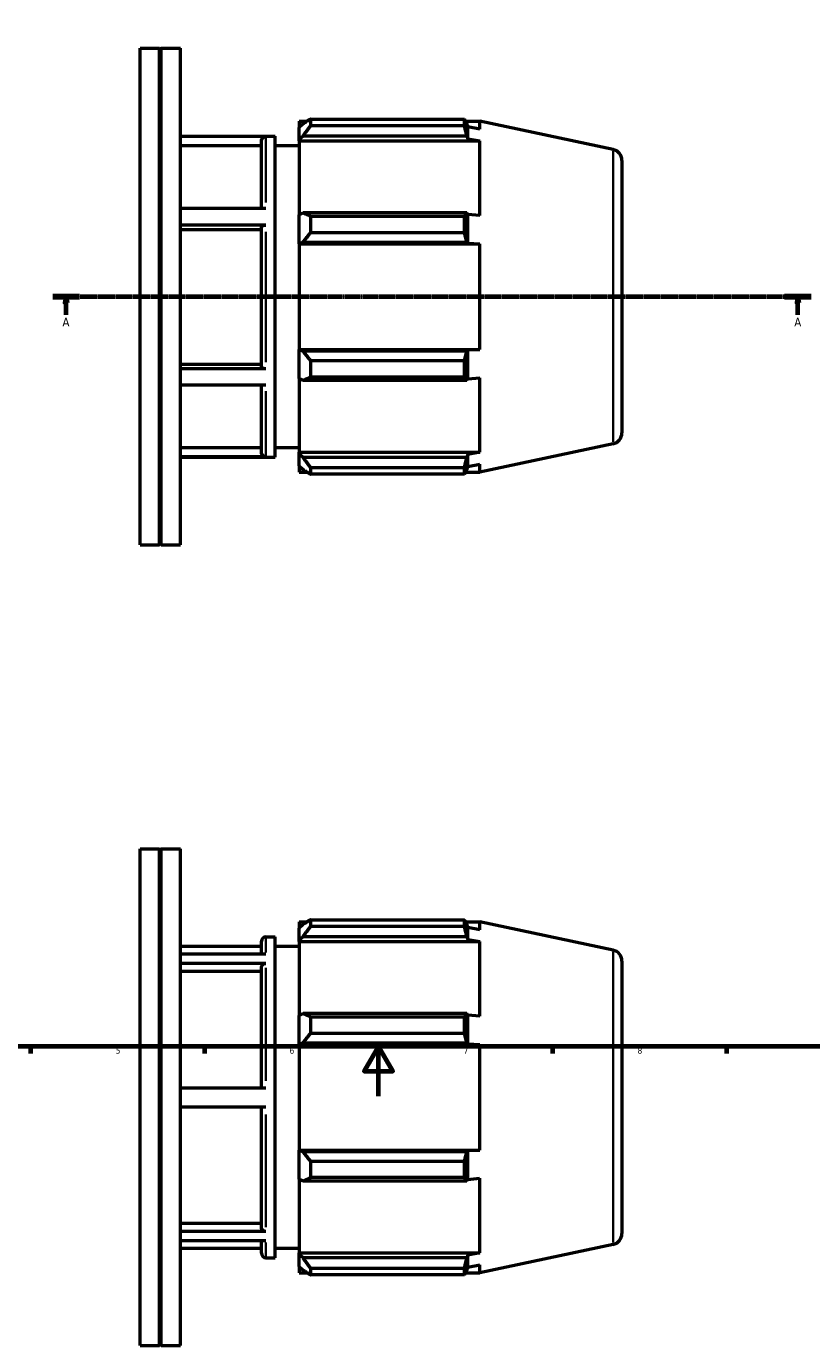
# Model space of a CAD drawing. Header units: millimetres. Extents: x -123 to 939, y -100 to 782.
# Tile 3 of 6: x 279 to 595, y -100 to 431. Entities that reach past the tile are written whole.
import ezdxf

# ---------------------------------------------------------------- set-up
doc = ezdxf.new("R2010")
doc.units = ezdxf.units.MM
doc.linetypes.add('CHAIN', pattern=[0.7087, 0.4724, -0.0591, 0.1181, -0.0591])
for name, color, linetype, lineweight in [('Border (ISO)', 7, 'Continuous', 70), ('Section Line (ISO)', 7, 'CHAIN', 70), ('Visible (ISO)', 7, 'Continuous', 50), ('Visible Narrow (ISO)', 7, 'Continuous', 35)]:
    doc.layers.add(name, color=color, linetype=linetype, lineweight=lineweight)
doc.styles.add('Label Text (ISO)', font='tahoma.ttf')
doc.styles.add('Note Text (ISO)', font='tahoma.ttf')

# ---------------------------------------------------------------- blocks, each defined once
blk = doc.blocks.new('Borders Default Border')
at = {"layer": 'Border (ISO)'}
for p, q in [((280.33, 20), (280.33, 17.1)), ((350.42, 20), (350.42, 17.1)), ((490.58, 20), (490.58, 17.1)), ((560.67, 20), (560.67, 17.1))]:
    blk.add_line(p, q, dxfattribs=at)
at = {"layer": 'Border (ISO)', "flags": 128}
for points in [[(20, 20), (20, 574), (821, 574), (821, 20), (20, 20)], [(420.5, 0), (420.5, 20), (414.73, 10), (426.27, 10), (420.5, 20)]]:
    blk.add_lwpolyline(points, dxfattribs=at)
at = {"layer": 'Border (ISO)', "color": 232, "true_color": 0xca0064, "char_height": 2.5, "attachment_point": 7, "style": 'Note Text (ISO)'}
for s, insert in [('5', (314.64, 17.05)), ('6', (384.66, 17.05)), ('7', (454.77, 17.1)), ('8', (524.81, 17.04))]:
    blk.add_mtext(s, dxfattribs=dict(at, insert=insert))
blk = doc.blocks.new('2dTransSection0')
at = {"layer": 'Section Line (ISO)', "linetype": 'CHAIN'}
blk.add_line((289.28, 321.93), (594.78, 321.93), dxfattribs=at)
at = {"layer": 'Section Line (ISO)', "linetype": 'Continuous', "lineweight": 140}
for p, q in [((289.28, 321.93), (300.05, 321.93)), ((584.01, 321.93), (594.78, 321.93))]:
    blk.add_line(p, q, dxfattribs=at)
at = {"layer": 'Section Line (ISO)', "linetype": 'Continuous'}
for p, q in [((294.67, 321.93), (294.17, 319.43)), ((294.17, 319.43), (295.17, 319.43)), ((294.67, 319.43), (294.67, 321.93)), ((295.17, 319.43), (294.67, 321.93)), ((294.67, 314.58), (294.67, 319.43)), ((589.39, 321.93), (588.89, 319.43)), ((588.89, 319.43), (589.89, 319.43)), ((589.39, 319.43), (589.39, 321.93)), ((589.89, 319.43), (589.39, 321.93)), ((589.39, 314.58), (589.39, 319.43))]:
    blk.add_line(p, q, dxfattribs=at)
at = {"layer": 'Section Line (ISO)', "linetype": 'Continuous', "flags": 128}
for points in [[(295.17, 319.43), (294.67, 321.93), (294.17, 319.43), (295.17, 319.43)], [(589.89, 319.43), (589.39, 321.93), (588.89, 319.43), (589.89, 319.43)]]:
    blk.add_lwpolyline(points, dxfattribs=at)
at = {"layer": 'Section Line (ISO)'}
for points in [[(295.17, 319.43), (294.67, 321.93), (294.17, 319.43), (295.17, 319.43)], [(589.89, 319.43), (589.39, 321.93), (588.89, 319.43), (589.89, 319.43)]]:
    blk.add_solid(points, dxfattribs=at)
at = {"layer": 'Section Line (ISO)', "char_height": 3.5, "attachment_point": 7, "style": 'Label Text (ISO)'}
for insert in [(293.18, 309.93), (587.91, 309.93)]:
    blk.add_mtext('A', dxfattribs=dict(at, insert=insert))

msp = doc.modelspace()

# ---------------------------------------------------------------- linework, layer by layer
at = {"layer": 'Visible (ISO)'}
for p, q in [((324.531, 221.927), (324.531, 421.927)), ((324.531, 421.927), (332.315, 421.927)), ((332.315, 221.927), (332.315, 421.927)), ((332.615, 421.627), (332.315, 421.927)), ((332.615, 421.627), (332.915, 421.927)), ((332.615, 222.227), (332.615, 421.627)), ((332.915, 221.927), (332.915, 421.927)), ((332.915, 421.927), (340.698, 421.927)), ((340.698, 221.927), (340.698, 421.927)), ((393.111, 393.438), (393.111, 390.69)), ((393.111, 393.438), (455.053, 393.438)), ((455.053, 390.69), (455.053, 393.438)), ((388.551, 392.607), (388.551, 390.061)), ((388.551, 392.607), (391.787, 392.607)), ((390.071, 391.511), (388.551, 390.061)), ((388.551, 385.295), (388.551, 390.061)), ((455.053, 390.69), (393.111, 390.69)), ((455.483, 392.607), (461.229, 392.607)), ((456.451, 390.305), (456.04, 391.511)), ((456.451, 385.522), (456.451, 390.305)), ((461.229, 389.336), (456.451, 390.305)), ((514.967, 381.185), (461.229, 392.607)), ((461.229, 389.336), (461.229, 392.607)), ((340.698, 386.527), (378.851, 386.527)), ((375.108, 386.408), (340.698, 386.408)), ((373.308, 382.6), (340.698, 382.6)), ((373.308, 357.356), (373.308, 384.604)), ((378.851, 257.327), (378.851, 386.527)), ((378.851, 382.727), (388.551, 382.727)), ((388.551, 385.295), (390.071, 386.644)), ((388.551, 384.621), (388.551, 385.295)), ((388.551, 384.621), (388.551, 354.915)), ((388.551, 384.621), (461.229, 384.621)), ((390.071, 386.644), (456.04, 386.644)), ((456.04, 386.644), (456.451, 385.522)), ((456.451, 385.522), (461.229, 384.621)), ((461.229, 354.564), (461.229, 384.621)), ((518.531, 376.783), (518.531, 267.071)), ((375.108, 357.356), (340.698, 357.356)), ((375.108, 350.767), (340.698, 350.767)), ((390.071, 355.617), (388.551, 354.915)), ((388.551, 343.41), (388.551, 354.915)), ((456.04, 355.617), (390.071, 355.617)), ((393.111, 354.296), (393.111, 347.661)), ((393.111, 354.296), (455.053, 354.296)), ((455.053, 347.661), (455.053, 354.296)), ((456.451, 355.033), (456.04, 355.617)), ((456.451, 343.487), (456.451, 355.033)), ((461.229, 354.564), (456.451, 355.033)), ((373.308, 348.863), (340.698, 348.863)), ((373.308, 293.762), (373.308, 349.865)), ((455.053, 347.661), (393.111, 347.661)), ((388.551, 343.41), (390.071, 343.867)), ((388.551, 343.181), (388.551, 343.41)), ((388.551, 343.181), (388.551, 300.673)), ((388.551, 343.181), (461.229, 343.181)), ((390.071, 343.867), (456.04, 343.867)), ((456.04, 343.867), (456.451, 343.487)), ((456.451, 343.487), (461.229, 343.181)), ((461.229, 300.673), (461.229, 343.181)), ((388.551, 300.445), (388.551, 300.673)), ((388.551, 300.673), (461.229, 300.673)), ((390.071, 299.988), (388.551, 300.445)), ((388.551, 288.94), (388.551, 300.445)), ((456.04, 299.988), (390.071, 299.988)), ((456.451, 300.368), (456.04, 299.988)), ((461.229, 300.673), (456.451, 300.368)), ((456.451, 288.822), (456.451, 300.368)), ((340.698, 294.764), (373.308, 294.764)), ((375.108, 292.861), (340.698, 292.861)), ((393.111, 296.193), (393.111, 289.559)), ((393.111, 296.193), (455.053, 296.193)), ((455.053, 289.559), (455.053, 296.193)), ((388.551, 288.94), (390.071, 288.238)), ((388.551, 288.94), (388.551, 259.233)), ((390.071, 288.238), (456.04, 288.238)), ((455.053, 289.559), (393.111, 289.559)), ((456.04, 288.238), (456.451, 288.822)), ((456.451, 288.822), (461.229, 289.291)), ((461.229, 259.233), (461.229, 289.291)), ((375.108, 286.286), (340.698, 286.286)), ((373.308, 259.235), (373.308, 286.286)), ((340.698, 261.238), (373.308, 261.238)), ((378.851, 261.127), (388.551, 261.127)), ((514.967, 262.67), (461.229, 251.247)), ((375.108, 257.432), (340.698, 257.432)), ((340.698, 257.327), (378.851, 257.327)), ((388.551, 258.559), (388.551, 259.233)), ((388.551, 259.233), (461.229, 259.233)), ((390.071, 257.211), (388.551, 258.559)), ((388.551, 253.794), (388.551, 258.559)), ((456.04, 257.211), (390.071, 257.211)), ((456.451, 258.333), (456.04, 257.211)), ((461.229, 259.233), (456.451, 258.333)), ((456.451, 253.55), (456.451, 258.333)), ((388.551, 253.794), (390.071, 252.344)), ((388.551, 253.794), (388.551, 251.247)), ((388.551, 251.247), (391.787, 251.247)), ((393.111, 253.165), (393.111, 250.417)), ((393.111, 253.165), (455.053, 253.165)), ((455.053, 250.417), (393.111, 250.417)), ((455.053, 250.417), (455.053, 253.165)), ((455.483, 251.247), (461.229, 251.247)), ((456.04, 252.344), (456.451, 253.55)), ((456.451, 253.55), (461.229, 254.519)), ((461.229, 251.247), (461.229, 254.519)), ((324.531, 221.927), (332.315, 221.927)), ((332.615, 222.227), (332.315, 221.927)), ((332.615, 222.227), (332.915, 221.927)), ((332.915, 221.927), (340.698, 221.927)), ((324.531, -100.471), (324.531, 99.529)), ((324.531, 99.529), (332.315, 99.529)), ((332.315, -100.471), (332.315, 99.529)), ((332.615, 99.229), (332.315, 99.529)), ((332.615, 99.229), (332.915, 99.529)), ((332.615, -100.171), (332.615, 99.229)), ((332.915, -100.471), (332.915, 99.529)), ((332.915, 99.529), (340.698, 99.529)), ((340.698, -100.471), (340.698, 99.529)), ((388.551, 70.209), (388.551, 67.662)), ((388.551, 70.209), (391.787, 70.209)), ((390.071, 69.112), (388.551, 67.662)), ((393.111, 71.039), (393.111, 68.291)), ((393.111, 71.039), (455.053, 71.039)), ((455.053, 68.291), (455.053, 71.039)), ((455.483, 70.209), (461.229, 70.209)), ((456.451, 67.906), (456.04, 69.112)), ((514.967, 58.786), (461.229, 70.209)), ((461.229, 66.938), (461.229, 70.209)), ((375.108, 64.129), (378.851, 64.129)), ((378.851, -65.071), (378.851, 64.129)), ((388.551, 62.897), (388.551, 67.662)), ((388.551, 62.897), (390.071, 64.245)), ((390.071, 64.245), (456.04, 64.245)), ((455.053, 68.291), (393.111, 68.291)), ((456.04, 64.245), (456.451, 63.123)), ((456.451, 63.123), (456.451, 67.906)), ((461.229, 66.938), (456.451, 67.906)), ((340.698, 60.329), (373.308, 60.329)), ((373.308, 57.22), (373.308, 62.329)), ((378.851, 60.329), (388.551, 60.329)), ((388.551, 62.223), (388.551, 62.897)), ((388.551, 62.223), (388.551, 32.516)), ((388.551, 62.223), (461.229, 62.223)), ((456.451, 63.123), (461.229, 62.223)), ((461.229, 32.165), (461.229, 62.223)), ((375.108, 57.22), (340.698, 57.22)), ((375.108, 53.407), (340.698, 53.407)), ((518.531, 54.385), (518.531, -55.327)), ((373.308, 50.11), (340.698, 50.11)), ((373.308, 3.202), (373.308, 51.845)), ((390.071, 33.218), (388.551, 32.516)), ((388.551, 21.011), (388.551, 32.516)), ((456.04, 33.218), (390.071, 33.218)), ((393.111, 31.898), (393.111, 25.263)), ((393.111, 31.898), (455.053, 31.898)), ((455.053, 25.263), (455.053, 31.898)), ((456.451, 32.634), (456.04, 33.218)), ((456.451, 21.088), (456.451, 32.634)), ((461.229, 32.165), (456.451, 32.634)), ((388.551, 21.011), (390.071, 21.468)), ((390.071, 21.468), (456.04, 21.468)), ((455.053, 25.263), (393.111, 25.263)), ((456.04, 21.468), (456.451, 21.088)), ((388.551, 20.783), (388.551, 21.011)), ((388.551, 20.783), (388.551, -21.725)), ((388.551, 20.783), (461.229, 20.783)), ((456.451, 21.088), (461.229, 20.783)), ((461.229, -21.725), (461.229, 20.783)), ((375.108, 3.202), (340.698, 3.202)), ((375.108, -4.398), (340.698, -4.398)), ((373.308, -52.928), (373.308, -4.398)), ((388.551, -21.954), (388.551, -21.725)), ((388.551, -21.725), (461.229, -21.725)), ((390.071, -22.411), (388.551, -21.954)), ((388.551, -33.459), (388.551, -21.954)), ((456.04, -22.411), (390.071, -22.411)), ((393.111, -26.205), (393.111, -32.84)), ((393.111, -26.205), (455.053, -26.205)), ((455.053, -32.84), (455.053, -26.205)), ((456.451, -22.03), (456.04, -22.411)), ((461.229, -21.725), (456.451, -22.03)), ((456.451, -33.577), (456.451, -22.03)), ((388.551, -33.459), (390.071, -34.16)), ((388.551, -33.459), (388.551, -63.165)), ((390.071, -34.16), (456.04, -34.16)), ((455.053, -32.84), (393.111, -32.84)), ((456.04, -34.16), (456.451, -33.577)), ((456.451, -33.577), (461.229, -33.108)), ((461.229, -63.165), (461.229, -33.108)), ((340.698, -51.193), (373.308, -51.193)), ((375.108, -54.489), (340.698, -54.489)), ((375.108, -58.276), (340.698, -58.276)), ((373.308, -63.271), (373.308, -58.276)), ((340.698, -61.271), (373.308, -61.271)), ((378.851, -61.271), (388.551, -61.271)), ((388.551, -63.839), (388.551, -63.165)), ((388.551, -63.165), (461.229, -63.165)), ((461.229, -63.165), (456.451, -64.066)), ((514.967, -59.729), (461.229, -71.151)), ((375.108, -65.071), (378.851, -65.071)), ((388.551, -68.605), (388.551, -63.839)), ((390.071, -65.188), (388.551, -63.839)), ((388.551, -68.605), (390.071, -70.054)), ((388.551, -68.605), (388.551, -71.151)), ((456.04, -65.188), (390.071, -65.188)), ((456.451, -64.066), (456.04, -65.188)), ((456.04, -70.054), (456.451, -68.848)), ((456.451, -68.848), (456.451, -64.066)), ((456.451, -68.848), (461.229, -67.88)), ((461.229, -71.151), (461.229, -67.88)), ((388.551, -71.151), (391.787, -71.151)), ((393.111, -69.234), (393.111, -71.982)), ((393.111, -69.234), (455.053, -69.234)), ((455.053, -71.982), (393.111, -71.982)), ((455.053, -71.982), (455.053, -69.234)), ((455.483, -71.151), (461.229, -71.151)), ((324.531, -100.471), (332.315, -100.471)), ((332.615, -100.171), (332.315, -100.471)), ((332.615, -100.171), (332.915, -100.471)), ((332.915, -100.471), (340.698, -100.471))]:
    msp.add_line(p, q, dxfattribs=at)
for centre, radius, start, end in [((514.031, 376.783), 4.5, 0, 78), ((514.031, 267.071), 4.5, 282, 0), ((375.108, 62.329), 1.8, 90, 180), ((514.031, 54.385), 4.5, 0, 78), ((514.031, -55.327), 4.5, 282, 0), ((375.108, -63.271), 1.8, 180, 270)]:
    msp.add_arc(centre, radius, start, end, dxfattribs=at)
for points, weights in [([(393.111, 393.438), (391.53, 392.455), (390.071, 391.511)], [1.01554828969, 1.01107335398, 1.00579640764]), ([(455.053, 393.438), (455.566, 392.455), (456.04, 391.511)], [1, 1.00058861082, 1.00036028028]), ([(390.071, 386.644), (391.53, 388.625), (393.111, 390.69)], [1.00579640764, 1.01107335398, 1.01554828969]), ([(456.04, 386.644), (455.566, 388.625), (455.053, 390.69)], [1.00036028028, 1.00058861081, 1]), ([(393.111, 354.296), (391.53, 354.97), (390.071, 355.617)], [1.01554828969, 1.01107335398, 1.00579640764]), ([(455.053, 354.296), (455.566, 354.97), (456.04, 355.617)], [1, 1.00058861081, 1.00036028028]), ([(390.071, 343.867), (391.53, 345.725), (393.111, 347.661)], [1.00579640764, 1.01107335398, 1.01554828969]), ([(456.04, 343.867), (455.566, 345.725), (455.053, 347.661)], [1.00036028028, 1.00058861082, 1]), ([(393.111, 296.193), (391.53, 298.129), (390.071, 299.988)], [1.01554828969, 1.01107335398, 1.00579640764]), ([(455.053, 296.193), (455.566, 298.129), (456.04, 299.988)], [1, 1.00058861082, 1.00036028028]), ([(390.071, 288.238), (391.53, 288.885), (393.111, 289.559)], [1.00579640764, 1.01107335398, 1.01554828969]), ([(456.04, 288.238), (455.566, 288.885), (455.053, 289.559)], [1.00036028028, 1.00058861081, 1]), ([(393.111, 253.165), (391.53, 255.229), (390.071, 257.211)], [1.01554828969, 1.01107335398, 1.00579640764]), ([(455.053, 253.165), (455.566, 255.229), (456.04, 257.211)], [1, 1.00058861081, 1.00036028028]), ([(390.071, 252.344), (391.53, 251.4), (393.111, 250.417)], [1.00579640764, 1.01107335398, 1.01554828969]), ([(456.04, 252.344), (455.566, 251.4), (455.053, 250.417)], [1.00036028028, 1.00058861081, 1]), ([(393.111, 71.039), (391.53, 70.056), (390.071, 69.112)], [1.01554828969, 1.01107335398, 1.00579640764]), ([(455.053, 71.039), (455.566, 70.056), (456.04, 69.112)], [1, 1.00058861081, 1.00036028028]), ([(390.071, 64.245), (391.53, 66.227), (393.111, 68.291)], [1.00579640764, 1.01107335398, 1.01554828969]), ([(456.04, 64.245), (455.566, 66.227), (455.053, 68.291)], [1.00036028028, 1.00058861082, 1]), ([(393.111, 31.898), (391.53, 32.571), (390.071, 33.218)], [1.01554828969, 1.01107335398, 1.00579640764]), ([(455.053, 31.898), (455.566, 32.571), (456.04, 33.218)], [1, 1.00058861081, 1.00036028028]), ([(390.071, 21.468), (391.53, 23.327), (393.111, 25.263)], [1.00579640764, 1.01107335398, 1.01554828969]), ([(456.04, 21.468), (455.566, 23.327), (455.053, 25.263)], [1.00036028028, 1.00058861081, 1]), ([(393.111, -26.205), (391.53, -24.269), (390.071, -22.411)], [1.01554828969, 1.01107335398, 1.00579640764]), ([(455.053, -26.205), (455.566, -24.269), (456.04, -22.411)], [1, 1.00058861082, 1.00036028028]), ([(390.071, -34.16), (391.53, -33.514), (393.111, -32.84)], [1.00579640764, 1.01107335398, 1.01554828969]), ([(456.04, -34.16), (455.566, -33.514), (455.053, -32.84)], [1.00036028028, 1.00058861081, 1]), ([(393.111, -69.234), (391.53, -67.169), (390.071, -65.188)], [1.01554828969, 1.01107335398, 1.00579640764]), ([(455.053, -69.234), (455.566, -67.169), (456.04, -65.188)], [1, 1.00058861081, 1.00036028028]), ([(390.071, -70.054), (391.53, -70.998), (393.111, -71.982)], [1.00579640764, 1.01107335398, 1.01554828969]), ([(456.04, -70.054), (455.566, -70.998), (455.053, -71.982)], [1.00036028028, 1.00058861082, 1])]:
    msp.add_rational_spline(points, weights, degree=2, dxfattribs=at)
for points, knots in [([(373.308, 384.604), (373.308, 384.827), (373.36, 385.089), (373.531, 385.501), (373.679, 385.723), (373.993, 386.037), (374.215, 386.186), (374.625, 386.356), (374.886, 386.408), (375.108, 386.408)], [0.8005109, 0.8005109, 0.8005109, 0.8005109, 0.86732488, 0.86732488, 0.93406983, 0.93406983, 1.00073612, 1.00073612, 1.06733935, 1.06733935, 1.06733935, 1.06733935]), ([(373.308, 349.865), (373.308, 349.976), (373.36, 350.108), (373.531, 350.313), (373.679, 350.424), (373.993, 350.582), (374.215, 350.656), (374.625, 350.741), (374.886, 350.767), (375.108, 350.767)], [0.8005109, 0.8005109, 0.8005109, 0.8005109, 0.86732488, 0.86732488, 0.93406983, 0.93406983, 1.00073612, 1.00073612, 1.06733935, 1.06733935, 1.06733935, 1.06733935]), ([(375.108, 292.861), (374.886, 292.861), (374.625, 292.887), (374.215, 292.972), (373.993, 293.046), (373.679, 293.203), (373.531, 293.314), (373.36, 293.52), (373.308, 293.651), (373.308, 293.762)], [0, 0, 0, 0, 0.06660825, 0.06660825, 0.13327166, 0.13327166, 0.20000386, 0.20000386, 0.26679644, 0.26679644, 0.26679644, 0.26679644]), ([(375.108, 257.432), (374.886, 257.432), (374.625, 257.484), (374.215, 257.654), (373.993, 257.802), (373.679, 258.117), (373.531, 258.339), (373.36, 258.75), (373.308, 259.012), (373.308, 259.235)], [0, 0, 0, 0, 0.06660825, 0.06660825, 0.13327166, 0.13327166, 0.20000386, 0.20000386, 0.26679644, 0.26679644, 0.26679644, 0.26679644]), ([(373.308, 51.845), (373.308, 52.038), (373.36, 52.265), (373.531, 52.621), (373.679, 52.814), (373.993, 53.086), (374.215, 53.215), (374.625, 53.362), (374.886, 53.407), (375.108, 53.407)], [0.8005109, 0.8005109, 0.8005109, 0.8005109, 0.86732488, 0.86732488, 0.93406983, 0.93406983, 1.00073612, 1.00073612, 1.06733935, 1.06733935, 1.06733935, 1.06733935]), ([(375.108, -54.489), (374.886, -54.489), (374.625, -54.444), (374.215, -54.297), (373.993, -54.169), (373.679, -53.896), (373.531, -53.704), (373.36, -53.348), (373.308, -53.121), (373.308, -52.928)], [0, 0, 0, 0, 0.06660825, 0.06660825, 0.13327166, 0.13327166, 0.20000386, 0.20000386, 0.26679644, 0.26679644, 0.26679644, 0.26679644])]:
    msp.add_open_spline(points, degree=3, knots=knots, dxfattribs=at)
at = {"layer": 'Visible Narrow (ISO)'}
for p, q in [((375.108, 386.156), (375.108, 359.827)), ((514.967, 263.399), (514.967, 380.455)), ((375.108, 348.05), (375.108, 295.572)), ((375.108, 283.822), (375.108, 257.672)), ((375.108, 64.111), (375.108, 57.883)), ((514.967, -58.999), (514.967, 58.057)), ((375.108, 51.693), (375.108, 6.194)), ((375.108, -7.389), (375.108, -52.785)), ((375.108, -58.928), (375.108, -65.054))]:
    msp.add_line(p, q, dxfattribs=at)

# ---------------------------------------------------------------- block references
msp.add_blockref('Borders Default Border', (0, 0))
at = {"layer": 'Section Line (ISO)'}
msp.add_blockref('2dTransSection0', (0, 0), dxfattribs=at)

doc.saveas('drawing.dxf')
